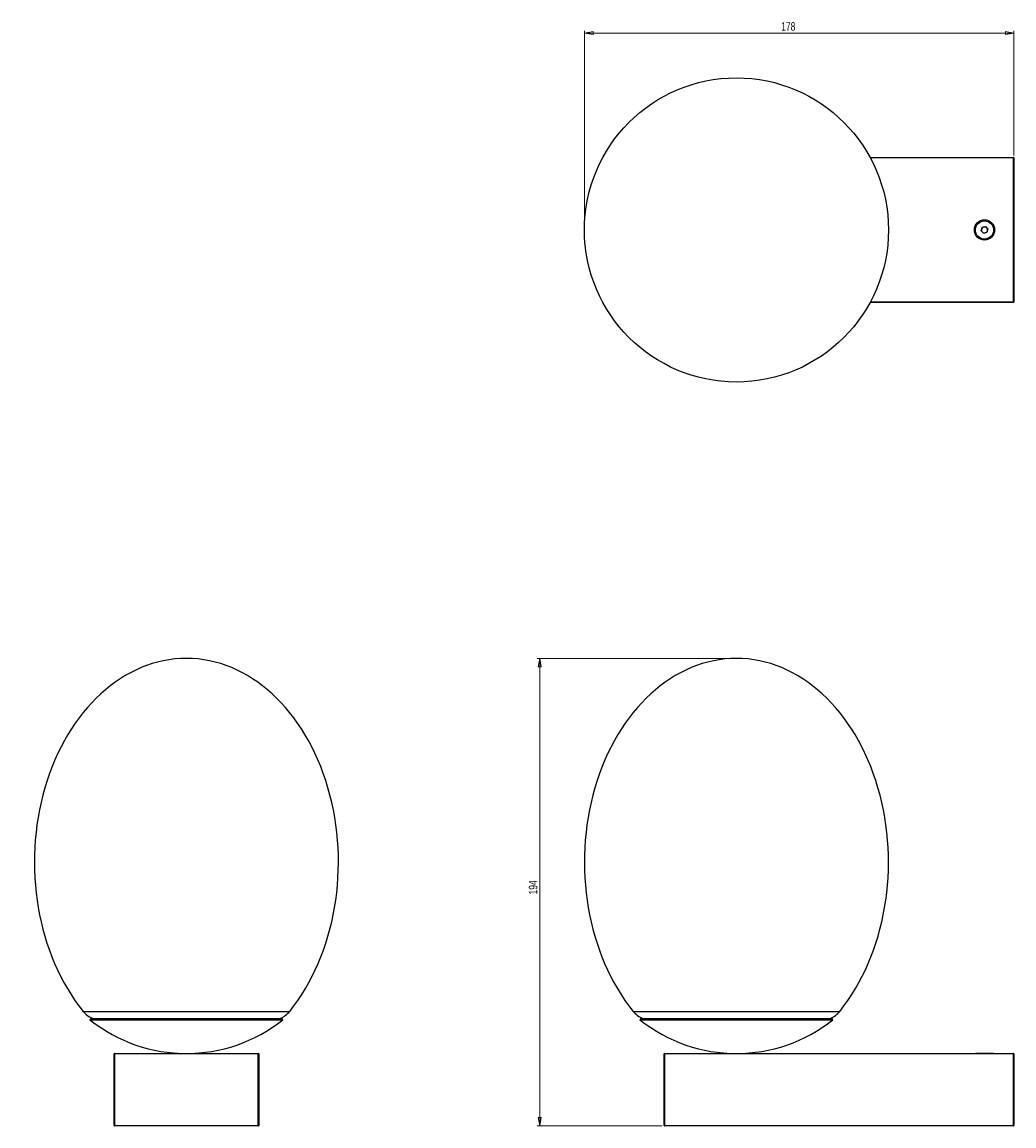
# Model space of a CAD drawing. Header units: millimetres. Extents: x 284 to 695, y 311 to 768.
import ezdxf

# ---------------------------------------------------------------- set-up
doc = ezdxf.new("R2010")
doc.units = ezdxf.units.MM
doc.header["$PDSIZE"] = -1
doc.styles.add('SLDTEXTSTYLE0', font='TXT', dxfattribs={"width": 0.75})
doc.dimstyles.new('SLDDIMSTYLE0', dxfattribs={"dimtxt": 3.5, "dimasz": 3.556, "dimexe": 0, "dimexo": 0.0625, "dimgap": 0.875, "dimtad": 1, "dimdec": 0, "dimrnd": 1e-09, "dimzin": 12, "dimdsep": 46, "dimtxsty": 'SLDTEXTSTYLE0', "dimblk1": 'CLOSED', "dimblk2": 'CLOSED', "dimsah": 1, "dimcen": 0.09, "dimadec": 0, "dimazin": 3, "dimtfac": 1, "dimtdec": 0, "dimtofl": 0, "dimtmove": 0, "dimatfit": 3, "dimldrblk": 'CLOSED', "dimfxl": 0, "dimfrac": 2, "dimtolj": 1, "dimtzin": 12, "dimarcsym": 0})
doc.dimstyles.new('SLDDIMSTYLE1', dxfattribs={"dimtxt": 3.5, "dimasz": 3.556, "dimexe": 0, "dimexo": 0.0625, "dimgap": 0.875, "dimtad": 1, "dimdec": 0, "dimrnd": 1e-09, "dimzin": 12, "dimdsep": 46, "dimtxsty": 'SLDTEXTSTYLE0', "dimblk1": 'CLOSED', "dimblk2": 'CLOSED', "dimsah": 1, "dimcen": 0.09, "dimadec": 0, "dimazin": 3, "dimtfac": 1, "dimtofl": 0, "dimtmove": 0, "dimatfit": 3, "dimldrblk": 'CLOSED', "dimfxl": 0, "dimfrac": 2, "dimtolj": 1, "dimtzin": 12, "dimarcsym": 0})

# ---------------------------------------------------------------- blocks, each defined once
blk = doc.blocks.new('_Closed')
at = {"color": 0, "linetype": 'ByBlock', "lineweight": -2}
for p, q in [((-1, 0.166667), (0, 0)), ((-1, 0.166667), (-1, -0.166667)), ((0, 0), (-1, -0.166667)), ((0, 0), (-1, 0))]:
    blk.add_line(p, q, dxfattribs=at)
blk = doc.blocks.new('_D')
at = {"color": 7, "linetype": 'Continuous', "lineweight": 0}
for p, q in [((579.41, 504.6), (497.88, 504.6)), ((498.88, 504.6), (498.88, 310.92)), ((549.61, 310.92), (497.88, 310.92))]:
    blk.add_line(p, q, dxfattribs=at)
at = {"color": 7, "linetype": 'Continuous', "lineweight": 18, "xscale": 3.556, "yscale": 3.556}
for p, rotation in [((498.88, 504.6), 90.0000000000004), ((498.88, 310.92), 270.0000000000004)]:
    blk.add_blockref('_Closed', p, dxfattribs=dict(at, rotation=rotation))
at = {"color": 7, "linetype": 'Continuous', "lineweight": 18, "insert": (494.36, 406.82), "char_height": 3.5, "attachment_point": 1, "rotation": 90, "style": 'SLDTEXTSTYLE0'}
blk.add_mtext('194', dxfattribs=at)
blk = doc.blocks.new('_D_1')
at = {"color": 7, "linetype": 'Continuous', "lineweight": 0}
for p, q in [((517.41, 683.09), (517.41, 764.63)), ((695.41, 712.89), (695.41, 764.63)), ((517.41, 763.63), (695.41, 763.63))]:
    blk.add_line(p, q, dxfattribs=at)
at = {"color": 7, "linetype": 'Continuous', "lineweight": 18, "xscale": 3.556, "yscale": 3.556, "rotation": 180.0000000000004}
blk.add_blockref('_Closed', (517.41, 763.63), dxfattribs=at)
at = {"color": 7, "linetype": 'Continuous', "lineweight": 18, "xscale": 3.556, "yscale": 3.556}
blk.add_blockref('_Closed', (695.41, 763.63), dxfattribs=at)
at = {"color": 7, "linetype": 'Continuous', "lineweight": 18, "insert": (598.95, 768.14), "char_height": 3.5, "attachment_point": 1, "style": 'SLDTEXTSTYLE0'}
blk.add_mtext('178', dxfattribs=at)

msp = doc.modelspace()

# ---------------------------------------------------------------- linework, layer by layer
at = {"color": 7, "linetype": 'Continuous', "lineweight": 25}
for p, q in [((635.81, 712.09), (695.21, 712.09)), ((695.21, 712.09), (695.21, 711.89)), ((695.21, 711.89), (695.41, 711.89)), ((695.21, 652.29), (695.21, 711.89)), ((695.41, 711.89), (695.41, 652.29)), ((681.82, 681.73), (682.2, 683.12)), ((682.83, 680.7), (681.82, 681.73)), ((682.2, 683.12), (683.59, 683.48)), ((683.59, 683.48), (684.61, 682.46)), ((684.61, 682.46), (684.23, 681.07)), ((684.23, 681.07), (682.83, 680.7)), ((695.21, 652.09), (635.81, 652.09)), ((695.41, 652.29), (695.21, 652.29)), ((695.21, 652.29), (695.21, 652.09)), ((312.82, 355.39), (312.44, 354.92)), ((312.44, 354.92), (352.44, 354.92)), ((312.82, 355.39), (352.44, 355.39)), ((352.44, 355.39), (392.07, 355.39)), ((352.44, 354.92), (392.44, 354.92)), ((392.44, 354.92), (392.07, 355.39)), ((540.79, 355.39), (540.41, 354.92)), ((540.41, 354.92), (620.41, 354.92)), ((540.79, 355.39), (620.04, 355.39)), ((620.41, 354.92), (620.04, 355.39)), ((322.64, 340.72), (322.44, 340.72)), ((322.44, 311.12), (322.44, 340.72)), ((322.64, 340.72), (322.64, 340.92)), ((322.64, 340.92), (382.24, 340.92)), ((322.64, 340.72), (322.64, 311.12)), ((382.24, 340.72), (322.64, 340.72)), ((348.68, 341.01), (348.68, 340.92)), ((348.68, 341.01), (349.05, 341.01)), ((355.83, 341.01), (356.21, 341.01)), ((356.21, 340.92), (356.21, 341.01)), ((382.24, 340.92), (382.24, 340.72)), ((382.24, 311.12), (382.24, 340.72)), ((382.44, 340.72), (382.24, 340.72)), ((382.44, 340.72), (382.44, 311.12)), ((550.41, 311.12), (550.41, 340.72)), ((550.61, 340.72), (550.41, 340.72)), ((550.61, 340.92), (550.61, 340.72)), ((550.61, 340.92), (695.21, 340.92)), ((695.21, 340.72), (550.61, 340.72)), ((550.61, 340.72), (550.61, 311.12)), ((679.45, 341.01), (679.45, 340.92)), ((679.45, 341.01), (680.54, 341.01)), ((680.54, 341.01), (686.98, 341.01)), ((686.98, 340.92), (686.98, 341.01)), ((695.21, 340.92), (695.21, 340.72)), ((695.21, 311.12), (695.21, 340.72)), ((695.41, 340.72), (695.21, 340.72)), ((695.41, 340.72), (695.41, 311.12)), ((322.64, 311.12), (322.44, 311.12)), ((322.64, 311.12), (382.24, 311.12)), ((322.64, 310.92), (322.64, 311.12)), ((382.24, 311.12), (382.24, 310.92)), ((382.44, 311.12), (382.24, 311.12)), ((550.61, 311.12), (550.41, 311.12)), ((550.61, 311.12), (695.21, 311.12)), ((550.61, 311.12), (550.61, 310.92)), ((695.21, 311.12), (695.21, 310.92)), ((695.41, 311.12), (695.21, 311.12)), ((382.24, 310.92), (322.64, 310.92)), ((695.21, 310.92), (550.61, 310.92))]:
    msp.add_line(p, q, dxfattribs=at)
at = {"color": 8, "linetype": 'Continuous', "lineweight": 25}
for p, q in [((695.21, 711.89), (635.92, 711.89)), ((635.92, 652.29), (695.21, 652.29)), ((309.64, 358.36), (395.24, 358.36)), ((537.62, 358.36), (586.67, 358.36)), ((586.67, 358.36), (623.21, 358.36))]:
    msp.add_line(p, q, dxfattribs=at)
at = {"color": 7, "linetype": 'Continuous', "lineweight": 25}
for centre, radius in [((580.41, 682.09), 63), ((683.21, 682.09), 4.2), ((683.21, 682.09), 3.77)]:
    msp.add_circle(centre, radius, dxfattribs=at)
for centre, radius, start, end in [((695.21, 711.89), 0.2, 0, 90), ((683.21, 682.09), 1.25, 164.7048, 224.7048), ((683.21, 682.09), 1.25, 104.7048, 164.7048), ((683.21, 682.09), 1.25, 44.7048, 104.7048), ((683.21, 682.09), 1.25, 284.7048, 344.7048), ((683.21, 682.09), 1.25, 344.7048, 44.7048), ((683.21, 682.09), 1.25, 224.7048, 284.7048), ((695.21, 652.29), 0.2, 270, 0), ((317.43, 364.64), 10, 218.9013, 247.6741), ((387.46, 364.64), 10, 292.3259, 321.0987), ((545.4, 364.64), 10, 218.9013, 247.6741), ((615.43, 364.64), 10, 292.3259, 321.0987), ((352.44, 405.07), 64.14, 231.4199, 308.5801), ((580.41, 405.07), 64.14, 231.4199, 308.5801), ((322.64, 340.72), 0.2, 90, 180), ((382.24, 340.72), 0.2, 0, 90), ((550.61, 340.72), 0.2, 90, 180), ((695.21, 340.72), 0.2, 0, 90), ((322.64, 311.12), 0.2, 180, 270), ((382.24, 311.12), 0.2, 270, 0), ((550.61, 311.12), 0.2, 180, 270), ((695.21, 311.12), 0.2, 270, 0)]:
    msp.add_arc(centre, radius, start, end, dxfattribs=at)
for centre, start_param, end_param in [((352.44, 420.26), 0, 2.394761), ((352.44, 420.26), 3.888424, 6.283185), ((580.41, 420.26), 0, 2.394761), ((580.41, 420.26), 3.888424, 6.283185)]:
    msp.add_ellipse(centre, major_axis=(0, 84.34), ratio=0.746978, start_param=start_param, end_param=end_param, dxfattribs=at)
at = {"color": 7, "linetype": 'Continuous', "lineweight": 0}
for p in [(517.41, 682.09), (580.41, 504.6)]:
    msp.add_point(p, dxfattribs=at)

# ---------------------------------------------------------------- dimensions: what is measured, and where the dimension line sits
at = {"color": 7, "linetype": 'Continuous', "lineweight": 18}
dim = msp.add_linear_dim(base=(695.41, 763.63), p1=(517.41, 682.09), p2=(695.41, 711.89), dimstyle='SLDDIMSTYLE1', dxfattribs=at)
dim.commit()
dim.dimension.update_dxf_attribs({"geometry": '_D_1', "text_midpoint": (602.83, 763.63), "dimtype": 160})
dim = msp.add_linear_dim(base=(498.88, 310.92), p1=(580.41, 504.6), p2=(550.61, 310.92), angle=90, dimstyle='SLDDIMSTYLE0', dxfattribs=at)
dim.commit()
dim.dimension.update_dxf_attribs({"geometry": '_D', "text_midpoint": (498.88, 410.7), "dimtype": 160})

doc.saveas('drawing.dxf')
